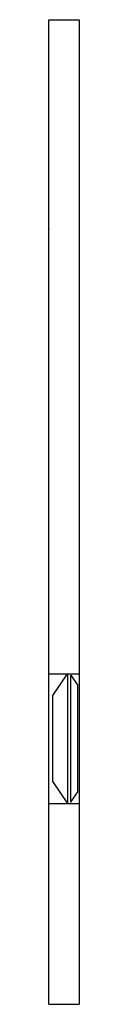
# Model space of a CAD drawing. Extents: x 0 to 1.8, y -46.3 to 12.5.
import ezdxf

# ---------------------------------------------------------------- set-up
doc = ezdxf.new("R2010")
doc.units = 0
doc.linetypes.add('CENTER', pattern=[3.094033, 1.933771, -0.386754, 0.386754, -0.386754])
doc.layers.get('0').update_dxf_attribs({"linetype": 'CONTINUOUS'})
doc.layers.add('1', color=7, linetype='CONTINUOUS')

msp = doc.modelspace()

# ---------------------------------------------------------------- linework, layer by layer
at = {"color": 7}
for p, q in [((0, 12.506), (1.808, 12.506)), ((0.246, -27.848), (1.109, -26.547)), ((1.109, -26.547), (1.109, -34.3)), ((1.315, -26.63), (1.725, -27.25)), ((1.315, -34.217), (1.315, -26.63)), ((1.725, -33.597), (1.725, -27.25)), ((0.246, -32.999), (0.246, -27.848)), ((0.246, -32.999), (1.109, -34.3)), ((1.315, -34.217), (1.725, -33.597)), ((0, -46.281), (1.808, -46.281))]:
    msp.add_line(p, q, dxfattribs=at)
at = {"layer": '1', "color": 7}
for p, q in [((0, 0), (0, 12.506)), ((1.808, 12.506), (1.808, -46.281)), ((0, -46.281), (0, 0)), ((0, -26.547), (1.808, -26.547)), ((0, -34.3), (1.808, -34.3))]:
    msp.add_line(p, q, dxfattribs=at)
at = {"layer": '1', "color": 40, "linetype": 'CENTER'}
msp.add_point((0, 0), dxfattribs=at)

doc.saveas('drawing.dxf')
